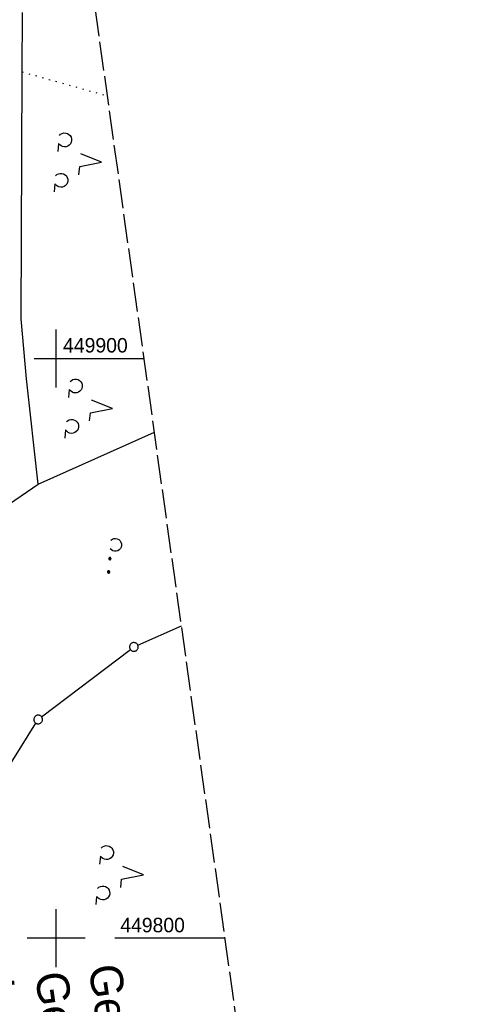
# Model space of a CAD drawing. Extents: x 508886 to 509272, y 449452 to 450225.
# Tile 23 of 46: x 509194 to 509272, y 449789 to 449958. Entities that reach past the tile are written whole.
import ezdxf

# ---------------------------------------------------------------- set-up
doc = ezdxf.new("R2010")
doc.units = 0
doc.header["$LTSCALE"] = 10
doc.header["$MEASUREMENT"] = 0
for name, pattern in [('LT00', [0]), ('LT14', [0.6, 0.5, -0.1]), ('PUNKTX2_STR', [0.6, 0.1, -0.5])]:
    doc.linetypes.add(name, pattern=pattern)
doc.layers.get('0').update_dxf_attribs({"linetype": 'LT00'})
doc.layers.add('-BLATT_123-RAND', color=7, linetype='LT14', plot=False)
for name, color, linetype in [('DFK_GZPKT', 250, 'LT00'), ('DFK_KATASTER', 250, 'LT00'), ('DFK_NUTZUNG', 250, 'LT00'), ('DFK_NUTZUNGSGRENZE', 70, 'PUNKTX2_STR'), ('GRENZNAME_B', 250, 'Continuous'), ('V123_RASTER', 250, 'LT00')]:
    doc.layers.add(name, color=color, linetype=linetype)
doc.styles.get("Standard").update_dxf_attribs({"font": 'ARIAL.TTF'})
doc.styles.add('UNIR-H', font='unir_h.shx', dxfattribs={"width": 0.8})

# ---------------------------------------------------------------- blocks, each defined once
blk = doc.blocks.new('SYMB7010')
at = {"color": 0, "linetype": 'ByBlock'}
for points in [[(-0.031408, 0.499213), (-0.093728, 0.49134), (-0.15457, 0.475719), (-0.212975, 0.452595), (-0.268021, 0.422333), (-0.31884, 0.385411), (-0.36463, 0.342411), (-0.40467, 0.29401), (-0.438329, 0.240973), (-0.465074, 0.184136), (-0.484486, 0.124395), (-0.496256, 0.062692), (-0.5002, 0)], [(-0.5002, 0), (-0.496256, -0.062692), (-0.484486, -0.124395), (-0.465075, -0.184136), (-0.438329, -0.240973), (-0.404671, -0.29401), (-0.36463, -0.342411), (-0.31884, -0.385411), (-0.268021, -0.422333), (-0.212975, -0.452595), (-0.154571, -0.475719), (-0.093728, -0.49134), (-0.031408, -0.499213), (0.031408, -0.499213)], [(0.5002, 0), (0.496256, 0.062692), (0.484485, 0.124395), (0.465074, 0.184136), (0.438329, 0.240973), (0.40467, 0.29401), (0.36463, 0.342411), (0.31884, 0.385411), (0.268021, 0.422333), (0.212975, 0.452595), (0.15457, 0.475719), (0.093728, 0.49134), (0.031408, 0.499213), (-0.031408, 0.499213)], [(0.031408, -0.499213), (0.093728, -0.491341), (0.15457, -0.475719), (0.212975, -0.452595), (0.268021, -0.422333), (0.31884, -0.385411), (0.36463, -0.342411), (0.404671, -0.294011), (0.438329, -0.240974), (0.465075, -0.184136), (0.484486, -0.124395), (0.496256, -0.062692), (0.500201, 0)]]:
    blk.add_lwpolyline(points, dxfattribs=at)
blk = doc.blocks.new('SYMB7231')
at = {"color": 0, "linetype": 'ByBlock'}
for p, q in [((0.109975, -0.002365), (0.105504, -0.031126)), ((0.23, -0.057081), (0.23, -0.082919)), ((0.235, -0.087105), (0.235, -0.052895)), ((0.24, -0.050836), (0.24, -0.089164)), ((0.245, -0.089796), (0.245, -0.050204)), ((0.25, -0.050836), (0.25, -0.089164)), ((0.255, -0.087105), (0.255, -0.052895)), ((0.26, -0.057081), (0.26, -0.082919)), ((0.265, -0.070126), (0.265, -0.069854)), ((0.46, -0.057081), (0.46, -0.082919)), ((0.465, -0.087105), (0.465, -0.052895)), ((0.47, -0.050836), (0.47, -0.089164)), ((0.475, -0.089796), (0.475, -0.050204)), ((0.48, -0.050836), (0.48, -0.089164)), ((0.485, -0.087105), (0.485, -0.052895)), ((0.49, -0.057081), (0.49, -0.082919)), ((0.495, -0.070126), (0.495, -0.069854))]:
    blk.add_line(p, q, dxfattribs=at)
for points in [[(-0.109975, -0.002365), (-0.106745, 0.026562), (-0.096041, 0.053629), (-0.078613, 0.076941), (-0.055681, 0.094866), (-0.028851, 0.106149), (0, 0.11)], [(0, 0.11), (0.028851, 0.106149), (0.055681, 0.094866), (0.078613, 0.076941), (0.096041, 0.053629), (0.106745, 0.026562), (0.109975, -0.002365)], [(-0.075234, -0.080249), (-0.093647, -0.057708), (-0.105504, -0.031126), (-0.109975, -0.002365)], [(0.105504, -0.031126), (0.093647, -0.057708), (0.075234, -0.080249)], [(0.265, -0.07), (0.263019, -0.061322), (0.25747, -0.054363), (0.24945, -0.050501), (0.24055, -0.050501), (0.23253, -0.054363), (0.226981, -0.061322), (0.225, -0.07), (0.226981, -0.078678), (0.23253, -0.085637), (0.24055, -0.089499), (0.24945, -0.089499), (0.25747, -0.085637), (0.263019, -0.078678), (0.265, -0.07)], [(0.495, -0.07), (0.493019, -0.061322), (0.48747, -0.054363), (0.47945, -0.050501), (0.47055, -0.050501), (0.46253, -0.054363), (0.456981, -0.061322), (0.455, -0.07), (0.456981, -0.078678), (0.46253, -0.085637), (0.47055, -0.089499), (0.47945, -0.089499), (0.48747, -0.085637), (0.493019, -0.078678), (0.495, -0.07)]]:
    blk.add_lwpolyline(points, dxfattribs=at)
blk = doc.blocks.new('SYMB7201')
at = {"color": 0, "linetype": 'ByBlock'}
for p, q in [((0, 0.385), (-0.11, 0.015)), ((-0.255, -0.385), (-0.115, -0.385)), ((0.445, -0.385), (0.585, -0.385))]:
    blk.add_line(p, q, dxfattribs=at)
for points in [[(0.25, 0.015), (0.11, 0.015), (0, 0.385)], [(-0.393816, -0.383308), (-0.416239, -0.362945), (-0.432849, -0.337617), (-0.442589, -0.308936), (-0.444836, -0.27873), (-0.439449, -0.248923), (-0.426769, -0.221415), (-0.407606, -0.197958), (-0.38318, -0.180047), (-0.355047, -0.168823), (-0.325, -0.165), (-0.294953, -0.168823), (-0.26682, -0.180047), (-0.242394, -0.197959), (-0.223231, -0.221415), (-0.210551, -0.248923), (-0.205164, -0.27873), (-0.207411, -0.308936), (-0.21715, -0.337617), (-0.233761, -0.362945), (-0.256184, -0.383308)], [(0.306185, -0.383308), (0.283761, -0.362945), (0.267151, -0.337617), (0.257411, -0.308936), (0.255164, -0.27873), (0.260552, -0.248923), (0.273231, -0.221415), (0.292394, -0.197958), (0.31682, -0.180047), (0.344953, -0.168823), (0.375, -0.165), (0.405047, -0.168823), (0.43318, -0.180047), (0.457606, -0.197959), (0.476769, -0.221415), (0.489449, -0.248923), (0.494836, -0.27873), (0.492589, -0.308936), (0.48285, -0.337617), (0.466239, -0.362945), (0.443816, -0.383308)]]:
    blk.add_lwpolyline(points, dxfattribs=at)

msp = doc.modelspace()

# ---------------------------------------------------------------- linework, layer by layer
at = {"layer": '-BLATT_123-RAND'}
msp.add_lwpolyline([(508885.55, 450185.32), (508987.91, 449452.43), (509272.15, 449492.13), (509169.8, 450225.01), (508885.55, 450185.32)], dxfattribs=at)
at = {"layer": 'DFK_KATASTER'}
for p, q in [((509194.15, 449949.47), (509194.2, 449959.69)), ((509193.96, 449906.84), (509194.15, 449949.47)), ((509194.89, 449896.51), (509193.96, 449906.84)), ((509196.89, 449878.33), (509194.89, 449896.51)), ((509196.89, 449878.33), (509216.96, 449887.32)), ((509176.73, 449864.58), (509196.89, 449878.33)), ((509214.11, 449850.54), (509221.63, 449853.89)), ((509197.51, 449838.17), (509212.82, 449849.79)), ((509188.01, 449823.51), (509196.51, 449837.08))]:
    msp.add_line(p, q, dxfattribs=at)
at = {"layer": 'DFK_NUTZUNGSGRENZE', "ltscale": 0.2}
msp.add_line((509194.15, 449949.47), (509208.86, 449945.32), dxfattribs=at)
at = {"layer": 'V123_RASTER'}
for p, q in [((509200, 449895), (509200, 449905)), ((509196.2, 449900), (509215.19, 449900)), ((509200, 449795), (509200, 449805)), ((509205, 449800), (509195, 449800)), ((509229.15, 449800), (509210.16, 449800))]:
    msp.add_line(p, q, dxfattribs=at)

# ---------------------------------------------------------------- block references
at = {"layer": 'DFK_GZPKT', "xscale": 1.500000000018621, "yscale": 1.5, "zscale": 1.5, "rotation": 264.7377099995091}
for p in [(509213.42, 449850.24), (509196.91, 449837.72)]:
    msp.add_blockref('SYMB7010', p, dxfattribs=at)
at = {"layer": 'DFK_NUTZUNG', "xscale": 10.00000000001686, "yscale": 10, "zscale": 10, "rotation": 264.7377100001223}
for name, p in [('SYMB7201', (509204.02, 449934.23)), ('SYMB7201', (509205.87, 449891.76)), ('SYMB7231', (509210.2, 449867.85)), ('SYMB7201', (509211.24, 449811.26))]:
    msp.add_blockref(name, p, dxfattribs=at)

# ---------------------------------------------------------------- texts
at = {"layer": 'GRENZNAME_B', "insert": (509211.15, 449795.87), "char_height": 5.6, "attachment_point": 1, "rotation": 277.9506, "style": 'UNIR-H'}
msp.add_mtext('{\\W1;Gemarkung: Leonberg\\PGemeinde: Maxhütte-Haidhof\\PLandkreis: Schwandorf}', dxfattribs=at)
at = {"layer": 'V123_RASTER'}
for s, width, p in [(' 449900', 0.958, (509200.27, 449901.04)), (' 449800', 0.955, (509210.16, 449801))]:
    msp.add_text(s, height=2.5, rotation=0.001, dxfattribs=dict(at, width=width)).set_placement(p)

doc.saveas('drawing.dxf')
